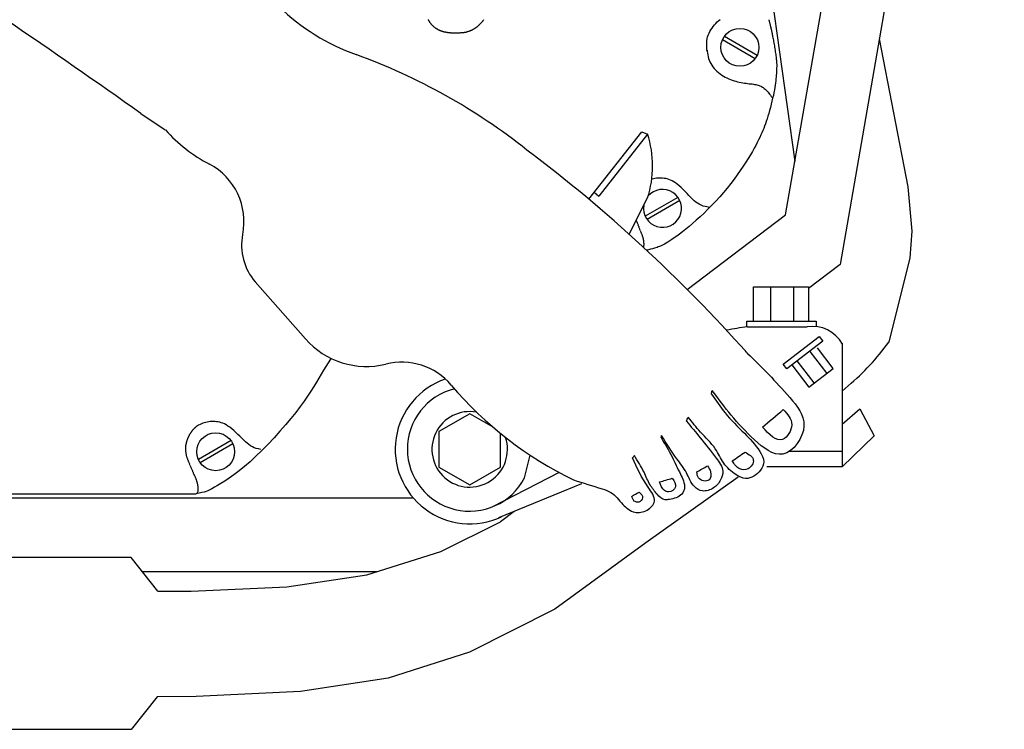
# Model space of a CAD drawing. Extents: x 0.9 to 11.8, y 2 to 8.4.
# Tile 11 of 15: x 6.3 to 7.9, y 2.3 to 3.4. Entities that reach past the tile are written whole.
import ezdxf

# ---------------------------------------------------------------- set-up
doc = ezdxf.new("R2010")
doc.units = 0
doc.header["$MEASUREMENT"] = 0
doc.linetypes.add('solid', pattern=[0])
doc.layers.add('10', color=1, linetype='solid')
doc.layers.add('lines & arcs', color=1, linetype='solid')

msp = doc.modelspace()

# ---------------------------------------------------------------- linework, layer by layer
at = {"layer": '10', "color": 7, "linetype": 'solid'}
for p, q in [((6.5341, 3.2869), (6.5736, 3.2606)), ((6.8005, 2.9215), (6.7194, 3.0139))]:
    msp.add_line(p, q, dxfattribs=at)
for centre, radius, start, end in [((-0.8511, -7.1064), 12.75, 54.6033, 56.97658), ((7.0023, 3.713), 0.3516, 225.9908, 250.1015), ((6.5491, 2.4608), 0.9801, 51.483, 70.1015), ((6.7678, 3.435), 0.261, 221.9335, 241.9491), ((5.6961, 1.284), 2.4329, 41.5804, 53.0254), ((6.5955, 3.1116), 0.1055, 348.6764, 421.9491), ((6.787, 3.0732), 0.0899, 168.6764, 221.2507), ((6.8992, 3.0081), 0.1313, 221.2507, 283.9552), ((6.9563, 2.7783), 0.1055, 40.3786, 103.9552), ((7.5042, 3.2443), 0.6138, 220.3786, 243.9794)]:
    msp.add_arc(centre, radius, start, end, dxfattribs=at)
at = {"layer": 'lines & arcs', "color": 5, "linetype": 'solid'}
for p, q in [((8.0636, 5.324), (7.6666, 3.042)), ((7.5784, 3.1225), (7.7977, 4.3833)), ((7.5359, 3.617), (7.5935, 3.2091)), ((7.4612, 3.4281), (7.4633, 3.4306)), ((7.4633, 3.4306), (7.4655, 3.4331)), ((7.4655, 3.4331), (7.4677, 3.4354)), ((7.4677, 3.4354), (7.4701, 3.4375)), ((7.4701, 3.4375), (7.4725, 3.4396)), ((7.5513, 3.439), (7.5513, 3.4389)), ((7.5513, 3.4389), (7.5513, 3.4387)), ((7.5513, 3.4387), (7.5514, 3.4386)), ((7.5514, 3.4386), (7.5514, 3.4383)), ((7.5514, 3.4383), (7.5515, 3.4381)), ((7.5515, 3.4381), (7.5516, 3.4378)), ((7.5516, 3.4378), (7.5517, 3.4374)), ((7.5517, 3.4374), (7.5518, 3.437)), ((7.5518, 3.437), (7.5519, 3.4365)), ((7.5519, 3.4365), (7.5521, 3.4359)), ((7.5521, 3.4359), (7.5522, 3.4353)), ((7.5522, 3.4353), (7.5524, 3.4347)), ((7.5524, 3.4347), (7.5526, 3.4339)), ((7.5526, 3.4339), (7.5528, 3.4331)), ((7.5528, 3.4331), (7.553, 3.4323)), ((7.553, 3.4323), (7.5532, 3.4314)), ((7.5532, 3.4314), (7.5535, 3.4304)), ((7.5535, 3.4304), (7.5537, 3.4295)), ((7.5537, 3.4295), (7.5539, 3.4286)), ((7.4522, 3.4111), (7.4532, 3.414)), ((7.4532, 3.414), (7.4544, 3.417)), ((7.4544, 3.417), (7.4559, 3.4198)), ((7.4559, 3.4198), (7.4575, 3.4227)), ((7.4575, 3.4227), (7.4593, 3.4254)), ((7.4593, 3.4254), (7.4612, 3.4281)), ((7.5539, 3.4286), (7.5541, 3.4277)), ((7.5541, 3.4277), (7.5543, 3.4269)), ((7.5543, 3.4269), (7.5545, 3.4262)), ((7.5545, 3.4262), (7.5546, 3.4256)), ((7.5546, 3.4256), (7.5548, 3.425)), ((7.5548, 3.425), (7.5549, 3.4245)), ((7.5549, 3.4245), (7.555, 3.424)), ((7.555, 3.424), (7.5551, 3.4235)), ((7.5551, 3.4235), (7.5552, 3.4229)), ((7.5552, 3.4229), (7.5554, 3.4223)), ((7.5554, 3.4223), (7.5556, 3.4215)), ((7.5556, 3.4215), (7.5558, 3.4205)), ((7.5558, 3.4205), (7.556, 3.4194)), ((7.556, 3.4194), (7.5562, 3.4182)), ((7.5562, 3.4182), (7.5565, 3.4168)), ((7.5565, 3.4168), (7.5568, 3.4153)), ((7.5568, 3.4153), (7.5572, 3.4136)), ((7.5572, 3.4136), (7.5575, 3.4118)), ((7.4506, 3.3991), (7.4507, 3.4021)), ((7.4506, 3.3961), (7.4506, 3.3991)), ((7.4507, 3.4021), (7.451, 3.4051)), ((7.451, 3.4051), (7.4515, 3.4081)), ((7.4515, 3.4081), (7.4522, 3.4111)), ((7.4764, 3.4069), (7.5293, 3.3763)), ((7.4794, 3.4122), (7.5324, 3.3816)), ((7.5575, 3.4118), (7.5579, 3.4099)), ((7.5579, 3.4099), (7.5583, 3.4079)), ((7.5583, 3.4079), (7.5587, 3.4058)), ((7.5587, 3.4058), (7.5591, 3.4036)), ((7.5591, 3.4036), (7.5595, 3.4013)), ((7.5595, 3.4013), (7.5599, 3.399)), ((7.5599, 3.399), (7.5603, 3.3967)), ((7.7303, 3.408), (7.7767, 3.1681)), ((7.4508, 3.3931), (7.4506, 3.3961)), ((7.4511, 3.3901), (7.4508, 3.3931)), ((7.4514, 3.3882), (7.4511, 3.3901)), ((7.4512, 3.3899), (7.4514, 3.3879)), ((7.4514, 3.3879), (7.4518, 3.385)), ((7.4518, 3.385), (7.4523, 3.382)), ((7.4523, 3.382), (7.4529, 3.3791)), ((7.5603, 3.3967), (7.5607, 3.3943)), ((7.5607, 3.3943), (7.5611, 3.3919)), ((7.5611, 3.3919), (7.5614, 3.3895)), ((7.5614, 3.3895), (7.5618, 3.3871)), ((7.5618, 3.3871), (7.5621, 3.3848)), ((7.5621, 3.3848), (7.5625, 3.3826)), ((7.5625, 3.3826), (7.5627, 3.3804)), ((7.4529, 3.3791), (7.4537, 3.3762)), ((7.4537, 3.3762), (7.4546, 3.3733)), ((7.4546, 3.3733), (7.4558, 3.3705)), ((7.4558, 3.3705), (7.4572, 3.3678)), ((7.4572, 3.3678), (7.4588, 3.3651)), ((7.5627, 3.3804), (7.563, 3.3784)), ((7.563, 3.3784), (7.5632, 3.3766)), ((7.5632, 3.3766), (7.5634, 3.3749)), ((7.5634, 3.3749), (7.5636, 3.3735)), ((7.5636, 3.3735), (7.5637, 3.3722)), ((7.5637, 3.3722), (7.5638, 3.3709)), ((7.5638, 3.3709), (7.5639, 3.3698)), ((7.5639, 3.3698), (7.5639, 3.3686)), ((7.5639, 3.3686), (7.564, 3.3674)), ((7.564, 3.3674), (7.564, 3.3662)), ((7.564, 3.3662), (7.564, 3.3647)), ((7.4588, 3.3651), (7.4607, 3.3625)), ((7.4607, 3.3625), (7.4627, 3.36)), ((7.4627, 3.36), (7.4649, 3.3577)), ((7.4649, 3.3577), (7.4673, 3.3554)), ((7.4673, 3.3554), (7.4698, 3.3532)), ((7.4698, 3.3532), (7.4724, 3.3512)), ((7.4724, 3.3512), (7.4751, 3.3493)), ((7.5635, 3.352), (7.5633, 3.3493)), ((7.5637, 3.3546), (7.5635, 3.352)), ((7.5638, 3.357), (7.5637, 3.3546)), ((7.5639, 3.3592), (7.5638, 3.357)), ((7.564, 3.3631), (7.5639, 3.3612)), ((7.5639, 3.3612), (7.5639, 3.3592)), ((7.564, 3.3647), (7.564, 3.3631)), ((7.4751, 3.3493), (7.4778, 3.3476)), ((7.4778, 3.3476), (7.4806, 3.346)), ((7.4806, 3.346), (7.4834, 3.3446)), ((7.4834, 3.3446), (7.4863, 3.3433)), ((7.4863, 3.3433), (7.4891, 3.3421)), ((7.4891, 3.3421), (7.492, 3.341)), ((7.492, 3.341), (7.4949, 3.3401)), ((7.4949, 3.3401), (7.4978, 3.3392)), ((7.4978, 3.3392), (7.5007, 3.3385)), ((7.5007, 3.3385), (7.5035, 3.3379)), ((7.5035, 3.3379), (7.5063, 3.3373)), ((7.5063, 3.3373), (7.5091, 3.3368)), ((7.5091, 3.3368), (7.5118, 3.3364)), ((7.5118, 3.3364), (7.5144, 3.336)), ((7.5144, 3.336), (7.517, 3.3357)), ((7.517, 3.3357), (7.5194, 3.3353)), ((7.5194, 3.3353), (7.5218, 3.335)), ((7.5218, 3.335), (7.5241, 3.3348)), ((7.5241, 3.3348), (7.5262, 3.3345)), ((7.5262, 3.3345), (7.5283, 3.3341)), ((7.5283, 3.3341), (7.5302, 3.3338)), ((7.5302, 3.3338), (7.5321, 3.3334)), ((7.562, 3.3366), (7.5615, 3.333)), ((7.5624, 3.3401), (7.562, 3.3366)), ((7.5628, 3.3433), (7.5624, 3.3401)), ((7.5631, 3.3464), (7.5628, 3.3433)), ((7.5633, 3.3493), (7.5631, 3.3464)), ((7.5321, 3.3334), (7.5338, 3.333)), ((7.5338, 3.333), (7.5354, 3.3325)), ((7.5354, 3.3325), (7.5369, 3.3319)), ((7.5369, 3.3319), (7.5383, 3.3313)), ((7.5383, 3.3313), (7.5396, 3.3306)), ((7.5396, 3.3306), (7.5408, 3.3299)), ((7.5408, 3.3299), (7.5419, 3.3291)), ((7.5419, 3.3291), (7.543, 3.3283)), ((7.543, 3.3283), (7.544, 3.3274)), ((7.544, 3.3274), (7.5451, 3.3265)), ((7.5451, 3.3265), (7.5461, 3.3257)), ((7.5461, 3.3257), (7.5471, 3.3247)), ((7.5471, 3.3247), (7.5481, 3.3237)), ((7.5481, 3.3237), (7.5491, 3.3226)), ((7.5491, 3.3226), (7.5502, 3.3214)), ((7.5502, 3.3214), (7.5513, 3.3201)), ((7.5513, 3.3201), (7.5526, 3.3185)), ((7.5526, 3.3185), (7.5539, 3.3167)), ((7.5595, 3.3209), (7.5586, 3.3164)), ((7.5603, 3.3252), (7.5595, 3.3209)), ((7.5609, 3.3292), (7.5603, 3.3252)), ((7.5615, 3.333), (7.5609, 3.3292)), ((7.5539, 3.3167), (7.5553, 3.3147)), ((7.5552, 3.3019), (7.5539, 3.2969)), ((7.5564, 3.3069), (7.5552, 3.3019)), ((7.5553, 3.3147), (7.557, 3.3122)), ((7.5575, 3.3117), (7.5564, 3.3069)), ((7.557, 3.3122), (7.5574, 3.3116)), ((7.5586, 3.3164), (7.5575, 3.3117)), ((7.5512, 3.2871), (7.5498, 3.2825)), ((7.5525, 3.2919), (7.5512, 3.2871)), ((7.5539, 3.2969), (7.5525, 3.2919)), ((7.5458, 3.2701), (7.5445, 3.2664)), ((7.5471, 3.274), (7.5458, 3.2701)), ((7.5485, 3.2781), (7.5471, 3.274)), ((7.5498, 3.2825), (7.5485, 3.2781)), ((7.2596, 3.1481), (7.3458, 3.257)), ((7.3458, 3.257), (7.3549, 3.2537)), ((7.5402, 3.2558), (7.5385, 3.2522)), ((7.5417, 3.2594), (7.5402, 3.2558)), ((7.5432, 3.2629), (7.5417, 3.2594)), ((7.5445, 3.2664), (7.5432, 3.2629)), ((7.3549, 3.2537), (7.2757, 3.153)), ((7.5326, 3.2399), (7.5302, 3.2353)), ((7.5348, 3.2443), (7.5326, 3.2399)), ((7.5367, 3.2483), (7.5348, 3.2443)), ((7.5385, 3.2522), (7.5367, 3.2483)), ((7.5246, 3.2253), (7.5214, 3.2198)), ((7.5275, 3.2305), (7.5246, 3.2253)), ((7.5302, 3.2353), (7.5275, 3.2305)), ((7.5139, 3.2078), (7.5097, 3.2014)), ((7.5178, 3.214), (7.5139, 3.2078)), ((7.5214, 3.2198), (7.5178, 3.214)), ((7.5051, 3.1946), (7.5002, 3.1876)), ((7.5097, 3.2014), (7.5051, 3.1946)), ((7.3617, 3.1806), (7.3616, 3.1806)), ((7.3642, 3.1812), (7.3617, 3.1806)), ((7.3666, 3.1817), (7.3642, 3.1812)), ((7.3691, 3.182), (7.3666, 3.1817)), ((7.3716, 3.1822), (7.3691, 3.182)), ((7.3741, 3.1823), (7.3716, 3.1822)), ((7.3766, 3.1822), (7.3741, 3.1823)), ((7.3792, 3.1821), (7.3766, 3.1822)), ((7.3817, 3.1818), (7.3792, 3.1821)), ((7.3842, 3.1814), (7.3817, 3.1818)), ((7.3867, 3.1808), (7.3842, 3.1814)), ((7.3893, 3.18), (7.3867, 3.1808)), ((7.3919, 3.1791), (7.3893, 3.18)), ((7.3945, 3.1778), (7.3919, 3.1791)), ((7.3972, 3.1763), (7.3945, 3.1778)), ((7.4, 3.1744), (7.3972, 3.1763)), ((7.403, 3.1722), (7.4, 3.1744)), ((7.495, 3.1805), (7.4895, 3.1733)), ((7.5002, 3.1876), (7.495, 3.1805)), ((7.2685, 3.1593), (7.2757, 3.153)), ((7.406, 3.1697), (7.403, 3.1722)), ((7.4092, 3.1668), (7.406, 3.1697)), ((7.4124, 3.1637), (7.4092, 3.1668)), ((7.4156, 3.1605), (7.4124, 3.1637)), ((7.4188, 3.1573), (7.4156, 3.1605)), ((7.4779, 3.1588), (7.4718, 3.1517)), ((7.4838, 3.166), (7.4779, 3.1588)), ((7.4895, 3.1733), (7.4838, 3.166)), ((7.7767, 3.1681), (7.7827, 3.0961)), ((7.325, 3.0911), (7.3549, 3.1501)), ((7.404, 3.151), (7.351, 3.1204)), ((7.4071, 3.1457), (7.3541, 3.1151)), ((7.4219, 3.1541), (7.4188, 3.1573)), ((7.4249, 3.151), (7.4219, 3.1541)), ((7.4278, 3.1482), (7.4249, 3.151)), ((7.4306, 3.1456), (7.4278, 3.1482)), ((7.4333, 3.1433), (7.4306, 3.1456)), ((7.4359, 3.1414), (7.4333, 3.1433)), ((7.4655, 3.1448), (7.4591, 3.1381)), ((7.4718, 3.1517), (7.4655, 3.1448)), ((7.4387, 3.1397), (7.4359, 3.1414)), ((7.4416, 3.1382), (7.4387, 3.1397)), ((7.4448, 3.1369), (7.4416, 3.1382)), ((7.4483, 3.1359), (7.4448, 3.1369)), ((7.4527, 3.1316), (7.4463, 3.1253)), ((7.4556, 3.1345), (7.4483, 3.1359)), ((7.4591, 3.1381), (7.4527, 3.1316)), ((7.4191, 3.0017), (7.5784, 3.1225)), ((7.4338, 3.1138), (7.4278, 3.1085)), ((7.44, 3.1194), (7.4338, 3.1138)), ((7.4463, 3.1253), (7.44, 3.1194)), ((7.4115, 3.0952), (7.4067, 3.0915)), ((7.4166, 3.0992), (7.4115, 3.0952)), ((7.422, 3.1037), (7.4166, 3.0992)), ((7.4278, 3.1085), (7.422, 3.1037)), ((7.7827, 3.0961), (7.7797, 3.0529)), ((7.3908, 3.0805), (7.3877, 3.0785)), ((7.3943, 3.0827), (7.3908, 3.0805)), ((7.3981, 3.0853), (7.3943, 3.0827)), ((7.4022, 3.0883), (7.3981, 3.0853)), ((7.4067, 3.0915), (7.4022, 3.0883)), ((7.3545, 3.0656), (7.3533, 3.0653)), ((7.3594, 3.0668), (7.3545, 3.0656)), ((7.3631, 3.0677), (7.3594, 3.0668)), ((7.366, 3.0685), (7.3631, 3.0677)), ((7.3684, 3.0692), (7.366, 3.0685)), ((7.3703, 3.0699), (7.3684, 3.0692)), ((7.3722, 3.0705), (7.3703, 3.0699)), ((7.3741, 3.0713), (7.3722, 3.0705)), ((7.376, 3.0721), (7.3741, 3.0713)), ((7.3779, 3.073), (7.376, 3.0721)), ((7.38, 3.0741), (7.3779, 3.073)), ((7.3823, 3.0753), (7.38, 3.0741)), ((7.3849, 3.0768), (7.3823, 3.0753)), ((7.3877, 3.0785), (7.3849, 3.0768)), ((7.7797, 3.0529), (7.7455, 2.9161)), ((7.6666, 3.042), (7.6154, 3.0032)), ((7.5265, 2.9503), (7.5265, 3.0059)), ((7.5265, 3.0059), (7.6154, 3.0059)), ((7.5546, 2.9503), (7.5546, 3.0059)), ((7.5913, 3.0059), (7.5913, 2.9503)), ((7.6154, 3.0059), (7.6154, 2.9503)), ((7.5159, 2.941), (7.5159, 2.9503)), ((7.5159, 2.9503), (7.628, 2.9503)), ((7.5169, 2.941), (7.6135, 2.941)), ((7.628, 2.9503), (7.628, 2.941)), ((7.5744, 2.8804), (7.633, 2.9253)), ((7.633, 2.9253), (7.6389, 2.9177)), ((7.6389, 2.9177), (7.5802, 2.8727)), ((7.6557, 2.8737), (7.6302, 2.9069)), ((7.6699, 2.9147), (7.6699, 2.714)), ((6.8414, 2.8888), (6.8376, 2.8829)), ((6.8421, 2.8899), (6.8414, 2.8888)), ((7.6176, 2.9013), (7.645, 2.8655)), ((6.8338, 2.8769), (6.8301, 2.8708)), ((6.8376, 2.8829), (6.8338, 2.8769)), ((7.5802, 2.8727), (7.5744, 2.8804)), ((7.5888, 2.8792), (7.6162, 2.8434)), ((7.6248, 2.85), (7.5973, 2.8858)), ((7.6162, 2.8434), (7.6557, 2.8737)), ((6.8224, 2.858), (6.8184, 2.8512)), ((6.8263, 2.8645), (6.8224, 2.858)), ((6.8301, 2.8708), (6.8263, 2.8645)), ((6.814, 2.8441), (6.8093, 2.8367)), ((6.8184, 2.8512), (6.814, 2.8441)), ((7.68, 2.8456), (7.6699, 2.8367)), ((6.8041, 2.8288), (6.7984, 2.8205)), ((6.8093, 2.8367), (6.8041, 2.8288)), ((6.792, 2.8117), (6.7849, 2.8023)), ((6.7984, 2.8205), (6.792, 2.8117)), ((7.6699, 2.783), (7.6986, 2.8081)), ((7.6986, 2.8081), (7.7222, 2.7642)), ((6.7769, 2.7924), (6.7683, 2.7821)), ((6.7849, 2.8023), (6.7769, 2.7924)), ((7.0667, 2.8002), (7.0167, 2.7713)), ((7.1048, 2.7782), (7.0667, 2.8002)), ((6.6255, 2.7805), (6.6243, 2.7797)), ((6.6276, 2.7817), (6.6255, 2.7805)), ((6.6298, 2.7828), (6.6276, 2.7817)), ((6.632, 2.7838), (6.6298, 2.7828)), ((6.6343, 2.7847), (6.632, 2.7838)), ((6.6367, 2.7854), (6.6343, 2.7847)), ((6.6391, 2.7861), (6.6367, 2.7854)), ((6.6415, 2.7866), (6.6391, 2.7861)), ((6.644, 2.787), (6.6415, 2.7866)), ((6.6465, 2.7873), (6.644, 2.787)), ((6.649, 2.7874), (6.6465, 2.7873)), ((6.6515, 2.7874), (6.649, 2.7874)), ((6.6541, 2.7873), (6.6515, 2.7874)), ((6.6566, 2.7871), (6.6541, 2.7873)), ((6.6591, 2.7868), (6.6566, 2.7871)), ((6.6617, 2.7863), (6.6591, 2.7868)), ((6.6642, 2.7856), (6.6617, 2.7863)), ((6.6668, 2.7846), (6.6642, 2.7856)), ((6.6695, 2.7835), (6.6668, 2.7846)), ((6.6723, 2.782), (6.6695, 2.7835)), ((6.6751, 2.7802), (6.6723, 2.782)), ((6.6781, 2.7781), (6.6751, 2.7802)), ((6.6812, 2.7756), (6.6781, 2.7781)), ((6.6844, 2.7728), (6.6812, 2.7756)), ((6.7683, 2.7821), (6.7592, 2.7716)), ((6.6877, 2.7698), (6.6844, 2.7728)), ((6.691, 2.7667), (6.6877, 2.7698)), ((6.6943, 2.7636), (6.691, 2.7667)), ((6.6975, 2.7604), (6.6943, 2.7636)), ((6.7006, 2.7575), (6.6975, 2.7604)), ((6.7497, 2.7611), (6.74, 2.7507)), ((6.7592, 2.7716), (6.7497, 2.7611)), ((7.0167, 2.7713), (7.0167, 2.7136)), ((7.1167, 2.7136), (7.1167, 2.7682)), ((7.7222, 2.7642), (7.6699, 2.714)), ((6.6801, 2.7565), (6.6271, 2.7259)), ((6.6832, 2.7512), (6.6302, 2.7206)), ((6.7036, 2.7547), (6.7006, 2.7575)), ((6.7064, 2.7522), (6.7036, 2.7547)), ((6.7091, 2.75), (6.7064, 2.7522)), ((6.7118, 2.7481), (6.7091, 2.75)), ((6.7146, 2.7465), (6.7118, 2.7481)), ((6.7176, 2.7451), (6.7146, 2.7465)), ((6.7208, 2.7439), (6.7176, 2.7451)), ((6.7244, 2.743), (6.7208, 2.7439)), ((6.74, 2.7507), (6.7301, 2.7407)), ((6.7204, 2.7312), (6.7109, 2.7224)), ((6.7301, 2.7407), (6.7204, 2.7312)), ((6.7284, 2.7423), (6.7244, 2.743)), ((7.1557, 2.6962), (7.1646, 2.733)), ((7.5847, 2.7393), (7.6695, 2.7393)), ((6.7017, 2.7145), (6.693, 2.7074)), ((6.7109, 2.7224), (6.7017, 2.7145)), ((7.0167, 2.7136), (7.0667, 2.6847)), ((7.0667, 2.6847), (7.1167, 2.7136)), ((7.6699, 2.714), (7.5478, 2.714)), ((6.6771, 2.6957), (6.67, 2.691)), ((6.6848, 2.7012), (6.6771, 2.6957)), ((6.693, 2.7074), (6.6848, 2.7012)), ((7.2118, 2.7046), (7.1038, 2.6493)), ((7.5017, 2.6974), (7.3522, 2.5909)), ((6.6532, 2.6808), (6.6491, 2.6785)), ((6.658, 2.6836), (6.6532, 2.6808)), ((6.6637, 2.687), (6.658, 2.6836)), ((6.67, 2.691), (6.6637, 2.687)), ((7.248, 2.6865), (7.1134, 2.6313)), ((5.2038, 2.664), (6.9739, 2.664)), ((6.2943, 2.6701), (6.6236, 2.6701)), ((6.6287, 2.6712), (6.6236, 2.6701)), ((6.6329, 2.6722), (6.6287, 2.6712)), ((6.6365, 2.6731), (6.6329, 2.6722)), ((6.6396, 2.6741), (6.6365, 2.6731)), ((6.6426, 2.6753), (6.6396, 2.6741)), ((6.6457, 2.6767), (6.6426, 2.6753)), ((6.6491, 2.6785), (6.6457, 2.6767)), ((6.9739, 2.664), (6.9745, 2.6645)), ((7.1387, 2.6416), (7.1166, 2.6249)), ((7.0197, 2.5765), (7.1166, 2.6249)), ((7.3522, 2.5909), (7.2046, 2.4835)), ((6.9002, 2.5389), (7.0197, 2.5765)), ((6.5181, 2.5669), (5.9617, 2.5669)), ((6.5616, 2.5122), (6.5181, 2.5669)), ((6.9163, 2.544), (6.5363, 2.544)), ((6.7703, 2.5196), (6.9002, 2.5389)), ((6.5616, 2.5122), (6.6153, 2.5125)), ((6.6153, 2.5125), (6.7703, 2.5196)), ((7.2046, 2.4835), (7.0665, 2.4137)), ((7.0665, 2.4137), (6.9346, 2.3714)), ((6.9346, 2.3714), (6.7925, 2.3496)), ((6.7925, 2.3496), (6.6237, 2.3416)), ((6.5602, 2.3413), (6.5181, 2.2884)), ((6.6237, 2.3416), (6.5602, 2.3413)), ((6.5181, 2.2884), (5.8885, 2.2884))]:
    msp.add_line(p, q, dxfattribs=at)
at = {"layer": 'lines & arcs', "color": 7, "linetype": 'solid'}
msp.add_line((7.3289, 2.6661), (7.3328, 2.6584), dxfattribs=at)
at = {"layer": 'lines & arcs', "color": 5, "linetype": 'solid'}
for centre in [(7.5044, 3.3942), (6.6552, 2.7385)]:
    msp.add_circle(centre, 0.0307, dxfattribs=at)
for centre, radius, start, end in [((7.0409, 3.4636), 0.0484, 210.4041, 211.6389), ((7.0405, 3.4633), 0.0479, 211.6389, 212.871), ((7.0424, 3.4646), 0.0502, 212.871, 214.0739), ((7.0398, 3.4629), 0.0471, 214.0739, 215.3297), ((7.0424, 3.4647), 0.0503, 215.3297, 216.5454), ((7.0373, 3.4609), 0.0439, 216.5454, 217.8877), ((7.0412, 3.4639), 0.0488, 217.8877, 219.1607), ((7.0355, 3.4593), 0.0415, 219.1607, 220.5849), ((7.0394, 3.4626), 0.0466, 220.5849, 221.9283), ((7.0341, 3.4579), 0.0395, 221.9283, 223.4314), ((7.0376, 3.4612), 0.0444, 223.4314, 224.85), ((7.0329, 3.4565), 0.0377, 224.85, 226.4351), ((7.0476, 3.4678), 0.0507, 310.1895, 311.7003), ((7.0479, 3.4674), 0.0502, 311.7003, 313.2285), ((7.0471, 3.4683), 0.0514, 313.2285, 314.7382), ((7.0482, 3.4672), 0.0498, 314.7382, 316.284), ((7.0469, 3.4684), 0.0516, 316.284, 317.8028), ((7.0485, 3.4669), 0.0494, 317.8028, 319.3712), ((7.0469, 3.4683), 0.0515, 319.3712, 320.9067), ((7.0491, 3.4665), 0.0487, 320.9067, 322.5044), ((7.0472, 3.468), 0.0512, 322.5044, 324.0635), ((7.0498, 3.4661), 0.0479, 324.0635, 325.6959), ((7.036, 3.4598), 0.0422, 226.4351, 227.9328), ((7.0318, 3.4552), 0.036, 227.9328, 229.6014), ((7.0346, 3.4583), 0.0402, 229.6014, 231.1805), ((7.0311, 3.454), 0.0346, 231.1805, 232.932), ((7.0331, 3.4567), 0.0379, 232.932, 234.6057), ((7.0309, 3.4536), 0.0342, 234.6057, 236.4241), ((7.0314, 3.4544), 0.0351, 236.4241, 238.2175), ((7.0314, 3.4544), 0.0351, 238.2175, 240.0172), ((7.0314, 3.4543), 0.035, 240.0172, 241.8195), ((7.0332, 3.4577), 0.0389, 241.8195, 243.4895), ((7.0321, 3.4555), 0.0364, 243.4895, 245.2149), ((7.0345, 3.4608), 0.0423, 245.2149, 246.7797), ((7.0332, 3.4576), 0.0388, 246.7797, 248.4122), ((7.0357, 3.464), 0.0457, 248.4122, 249.8846), ((7.0344, 3.4604), 0.0418, 249.8846, 251.4234), ((7.0368, 3.4677), 0.0495, 251.4234, 252.8055), ((7.0356, 3.4636), 0.0452, 252.8055, 254.2517), ((7.0379, 3.4718), 0.0538, 254.2517, 255.5472), ((7.0367, 3.4673), 0.0491, 255.5472, 256.9038), ((7.0388, 3.4763), 0.0584, 256.9038, 258.1169), ((7.0379, 3.4719), 0.0538, 258.1169, 259.3801), ((7.0394, 3.4801), 0.0622, 259.3801, 260.5237), ((7.0392, 3.4786), 0.0606, 260.5237, 261.6821), ((7.0396, 3.4817), 0.0638, 261.6821, 262.807), ((7.0397, 3.4823), 0.0644, 262.807, 263.9265), ((7.0393, 3.4785), 0.0606, 263.9265, 265.1023), ((7.0398, 3.4846), 0.0667, 265.1023, 266.2233), ((7.0374, 3.4474), 0.0295, 266.2233, 267.4661), ((7.048, 3.6884), 0.2707, 267.4661, 267.8761), ((7.0442, 3.5843), 0.1665, 267.8761, 269.9844), ((7.0442, 3.5931), 0.1753, 269.9844, 272.0392), ((7.0421, 3.6511), 0.2333, 272.0392, 272.5065), ((7.0509, 3.4497), 0.0317, 272.5065, 273.7743), ((7.0498, 3.4672), 0.0492, 273.7743, 275.2364), ((7.0491, 3.4748), 0.0569, 275.2364, 276.5961), ((7.0502, 3.4648), 0.0469, 276.5961, 278.1419), ((7.0494, 3.4705), 0.0526, 278.1419, 279.6009), ((7.0508, 3.4624), 0.0443, 279.6009, 281.2498), ((7.0502, 3.4653), 0.0474, 281.2498, 282.8447), ((7.0512, 3.4611), 0.0431, 282.8447, 284.5442), ((7.0507, 3.4631), 0.0451, 284.5442, 286.2059), ((7.0508, 3.4625), 0.0444, 286.2059, 287.8694), ((7.0509, 3.4624), 0.0443, 287.8694, 289.5345), ((7.0506, 3.4632), 0.0452, 289.5345, 291.1755), ((7.0508, 3.4625), 0.0445, 291.1755, 292.8294), ((7.0504, 3.4636), 0.0457, 292.8294, 294.4539), ((7.0507, 3.463), 0.045, 294.4539, 296.092), ((7.05, 3.4643), 0.0465, 296.092, 297.6963), ((7.0504, 3.4636), 0.0456, 297.6963, 299.3148), ((7.0495, 3.4651), 0.0474, 299.3148, 300.8957), ((7.05, 3.4644), 0.0465, 300.8957, 302.4912), ((7.0489, 3.466), 0.0485, 302.4912, 304.046), ((7.0494, 3.4654), 0.0477, 304.046, 305.6134), ((7.0483, 3.4669), 0.0496, 305.6134, 307.1423), ((7.0483, 3.4668), 0.0495, 307.1423, 308.6729), ((7.0478, 3.4675), 0.0503, 308.6729, 310.1895), ((7.1928, 3.2019), 0.1702, 342.2668, 377.7345), ((7.3791, 3.1331), 0.0307, 170.9429, 499.1062), ((7.514, 3.1835), 0.191, 201.5164, 203.0706), ((9.6662, 4.1002), 2.5302, 203.0706, 203.1291), ((8.69, 3.6832), 1.4687, 203.1291, 203.2059), ((8.6861, 3.6816), 1.4645, 203.2059, 203.2935), ((5.92, 2.4907), 1.5471, 23.2083, 23.2912), ((7.0472, 2.974), 0.3206, 22.9372, 23.2083), ((6.3388, 2.6743), 1.0898, 22.7902, 22.9372), ((7.2258, 3.0469), 0.1277, 22.1186, 22.7902), ((6.9973, 2.954), 0.3744, 21.7264, 22.1186), ((7.2723, 3.0636), 0.0784, 20.602, 21.7264), ((7.194, 3.0342), 0.162, 19.82, 20.602), ((7.3003, 3.0725), 0.049, 18.0597, 19.82), ((7.266, 3.0613), 0.0851, 16.7241, 18.0597), ((7.3122, 3.0752), 0.0369, 14.3902, 16.7241), ((7.2957, 3.071), 0.0539, 12.4592, 14.3902), ((7.3172, 3.0757), 0.0318, 9.7134, 12.4592), ((7.3089, 3.0743), 0.0403, 7.2728, 9.7134), ((7.3177, 3.0754), 0.0314, 4.3712, 7.2728), ((7.332, 3.0726), 0.017, 349.6722, 353.6909), ((7.3241, 3.0734), 0.0249, 353.6909, 358.3369), ((7.3138, 3.0751), 0.0353, 1.6344, 4.3712), ((7.037, 3.0818), 0.3122, 358.3369, 358.8644), ((7.3378, 3.0758), 0.0113, 358.8644, 361.6344), ((7.5663, 2.5264), 0.4175, 96.8003, 101.5565), ((7.6222, 2.8865), 0.0552, 28.9031, 99.0594), ((7.4188, 3.1538), 0.4041, 310.2865, 323.9609), ((7.0667, 2.7424), 0.1207, 109.1685, 295.2091), ((7.0664, 2.7428), 0.1007, 104.0854, 332.4643), ((7.0667, 2.7424), 0.0612, 79.3464, 378.4972), ((6.6535, 2.743), 0.0469, 135.3109, 136.8051), ((6.6535, 2.7431), 0.0468, 133.8163, 135.3109), ((6.6534, 2.7431), 0.0468, 132.3206, 133.8163), ((6.6308, 2.768), 0.0131, 130.821, 132.3206), ((6.9404, 2.4096), 0.4867, 130.5748, 130.821), ((6.6293, 2.7728), 0.00849, 127.8167, 130.5748), ((6.6563, 2.7381), 0.0525, 126.7078, 127.8167), ((6.6573, 2.7407), 0.0514, 157.2235, 158.6302), ((6.6574, 2.7406), 0.0515, 155.8181, 157.2235), ((6.6567, 2.7409), 0.0507, 154.4004, 155.8181), ((6.6571, 2.7407), 0.0512, 152.989, 154.4004), ((6.6559, 2.7413), 0.0498, 151.5545, 152.989), ((6.6566, 2.741), 0.0506, 150.1312, 151.5545), ((6.6551, 2.7419), 0.0488, 148.6739, 150.1312), ((6.6558, 2.7414), 0.0497, 147.2302, 148.6739), ((6.6543, 2.7424), 0.0478, 145.7471, 147.2302), ((6.6546, 2.7422), 0.0483, 144.2709, 145.7471), ((6.6537, 2.7428), 0.0472, 142.7736, 144.2709), ((6.654, 2.7426), 0.0475, 141.2814, 142.7736), ((6.6538, 2.7428), 0.0473, 139.7901, 141.2814), ((6.6537, 2.7429), 0.0471, 138.2961, 139.7901), ((6.6537, 2.7429), 0.0471, 136.8051, 138.2961), ((6.6471, 2.7429), 0.0409, 175.9583, 177.9119), ((6.6405, 2.7432), 0.0344, 177.9119, 180.1377), ((6.6395, 2.7435), 0.0333, 173.7936, 175.9583), ((6.6515, 2.7422), 0.0454, 172.0582, 173.7936), ((6.6414, 2.7436), 0.0352, 170.0871, 172.0582), ((6.6581, 2.7407), 0.0521, 168.6172, 170.0871), ((6.649, 2.7425), 0.0428, 166.9958, 168.6172), ((6.663, 2.7392), 0.0573, 165.6699, 166.9958), ((6.6542, 2.7415), 0.0482, 164.224, 165.6699), ((6.6592, 2.7401), 0.0534, 162.8469, 164.224), ((6.6569, 2.7408), 0.0509, 161.4367, 162.8469), ((6.6577, 2.7405), 0.0518, 160.0352, 161.4367), ((6.6575, 2.7406), 0.0515, 158.6302, 160.0352), ((6.6457, 2.7432), 0.0395, 180.1377, 182.2136), ((6.6435, 2.7431), 0.0374, 182.2136, 184.4039), ((6.6468, 2.7433), 0.0407, 184.4039, 186.5036), ((6.6488, 2.7436), 0.0426, 186.5036, 188.58), ((6.6504, 2.7438), 0.0443, 188.58, 190.617), ((6.657, 2.7451), 0.051, 190.617, 192.5269), ((6.6552, 2.7446), 0.0491, 192.5269, 194.4733), ((6.6713, 2.7488), 0.0658, 194.4733, 196.1533), ((6.6594, 2.7454), 0.0534, 196.1533, 198.0184), ((6.7013, 2.759), 0.0974, 198.0184, 199.2839), ((6.6763, 2.7503), 0.071, 199.2839, 200.7662), ((6.7787, 2.7891), 0.1804, 200.7662, 201.5442), ((6.702, 2.7588), 0.098, 201.5442, 202.5997), ((6.9036, 2.8427), 0.3164, 202.5997, 203.0836), ((6.7401, 2.773), 0.1386, 203.0836, 203.8148), ((7.2019, 2.9768), 0.6434, 203.8148, 204.0765), ((6.7888, 2.7923), 0.191, 204.0765, 204.557), ((8.9165, 3.7645), 2.5302, 204.557, 204.6155), ((7.9514, 3.3223), 1.4687, 204.6155, 204.6923), ((7.9476, 3.3206), 1.4645, 204.6923, 204.7799), ((5.2133, 2.0584), 1.5471, 24.6946, 24.7775), ((6.3276, 2.5708), 0.3206, 24.4236, 24.6946), ((5.6272, 2.2527), 1.0898, 24.2766, 24.4236), ((6.5042, 2.6483), 0.1277, 23.605, 24.2766), ((6.2782, 2.5495), 0.3744, 23.2127, 23.605), ((6.5503, 2.6662), 0.0784, 22.0884, 23.2127), ((6.4728, 2.6347), 0.162, 21.3063, 22.0884), ((6.5781, 2.6758), 0.049, 19.546, 21.3063), ((6.544, 2.6637), 0.0851, 18.2105, 19.546), ((6.5898, 2.6788), 0.0369, 15.8766, 18.2105), ((6.5735, 2.6741), 0.0539, 13.9456, 15.8766), ((6.5949, 2.6794), 0.0318, 11.1997, 13.9456), ((6.5866, 2.6778), 0.0403, 8.7591, 11.1997), ((6.5954, 2.6791), 0.0314, 5.8576, 8.7591), ((6.5915, 2.6787), 0.0353, 3.1208, 5.8576), ((6.6154, 2.68), 0.0113, 0.3507, 3.1208), ((6.3146, 2.6782), 0.3122, 359.8233, 360.3507), ((6.6233, 2.6771), 0.00498, 283.4119, 303.5753), ((6.6255, 2.6737), 0.001, 303.5753, 349.5473), ((6.6097, 2.6766), 0.017, 349.5473, 355.1773), ((6.6018, 2.6773), 0.0249, 355.1773, 359.8233)]:
    msp.add_arc(centre, radius, start, end, dxfattribs=at)
at = {"layer": 'lines & arcs', "color": 7, "linetype": 'solid'}
for points, knots in [([(7.5131, 2.9015), (7.5143, 2.9003), (7.5155, 2.8991), (7.5167, 2.898), (7.5396, 2.8754), (7.5744, 2.8412), (7.6221, 2.7817), (7.5766, 2.7175), (7.5087, 2.7714), (7.4793, 2.8111), (7.4595, 2.8379)], [-1, -1, -1, -1, 0, 0, 0, 0.099166, 0.150354, 0.207583, 0.258771, 0.364297, 0.364297, 0.364297, 0.364297]), ([(7.4583, 2.8321), (7.4654, 2.8218), (7.481, 2.7988), (7.5102, 2.77), (7.5336, 2.7462), (7.5455, 2.7234), (7.5369, 2.704), (7.517, 2.6909), (7.4943, 2.7027), (7.4768, 2.7189), (7.4646, 2.7472), (7.4409, 2.7686), (7.4271, 2.7863), (7.4207, 2.7945)], [0, 0, 0, 0, 0.0374363, 0.0832981, 0.1218564, 0.1397229, 0.1542859, 0.1819093, 0.1988008, 0.2261657, 0.2528838, 0.2891784, 0.3203704, 0.3203704, 0.3203704, 0.3203704]), ([(7.5747, 2.807), (7.5816, 2.7994), (7.5953, 2.7843), (7.5716, 2.7457), (7.5521, 2.7664), (7.5409, 2.7783)], [0, 0, 0, 0, 0.02827056, 0.05616378, 0.09452916, 0.09452916, 0.09452916, 0.09452916]), ([(7.4177, 2.7883), (7.4253, 2.7792), (7.4418, 2.7593), (7.462, 2.7338), (7.4794, 2.7103), (7.4737, 2.6911), (7.4623, 2.6784), (7.4445, 2.6723), (7.4261, 2.6834), (7.4189, 2.7058), (7.3982, 2.7314), (7.3855, 2.7519), (7.3776, 2.7647)], [0, 0, 0, 0, 0.0352129, 0.0772435, 0.1009974, 0.1155974, 0.1331444, 0.1514682, 0.1662578, 0.1921715, 0.2193449, 0.2645228, 0.2645228, 0.2645228, 0.2645228]), ([(7.3768, 2.7614), (7.383, 2.751), (7.3944, 2.7317), (7.4066, 2.7049), (7.4173, 2.684), (7.4095, 2.6651), (7.3952, 2.6622), (7.3801, 2.6591), (7.3692, 2.6708), (7.3575, 2.6851), (7.3486, 2.7082), (7.339, 2.7234), (7.3335, 2.7322)], [0, 0, 0, 0, 0.035952, 0.0667717, 0.0903873, 0.1012082, 0.12285, 0.1299896, 0.1457636, 0.1645194, 0.1873969, 0.2185909, 0.2185909, 0.2185909, 0.2185909]), ([(7.2812, 2.6783), (7.2862, 2.6767), (7.3001, 2.6722), (7.3127, 2.6534), (7.3324, 2.6377), (7.3544, 2.6413), (7.3718, 2.6599), (7.3477, 2.6901), (7.3376, 2.713), (7.3307, 2.7287)], [0, 0, 0, 0, 0.0154248, 0.0427149, 0.0657531, 0.0861668, 0.1046439, 0.1294335, 0.1834758, 0.1834758, 0.1834758, 0.1834758]), ([(7.5127, 2.7379), (7.5191, 2.7343), (7.5312, 2.7275), (7.5197, 2.7082), (7.5014, 2.7093), (7.4954, 2.7185), (7.492, 2.7237)], [0, 0, 0, 0, 0.01867448, 0.03531638, 0.04887317, 0.06653898, 0.06653898, 0.06653898, 0.06653898]), ([(7.4518, 2.7156), (7.4539, 2.7126), (7.4586, 2.7061), (7.4571, 2.6877), (7.4357, 2.6926), (7.435, 2.7022), (7.4348, 2.7058)], [0, 0, 0, 0, 0.01111065, 0.02444087, 0.041745, 0.0518911, 0.0518911, 0.0518911, 0.0518911]), ([(7.3949, 2.6955), (7.3981, 2.6907), (7.4043, 2.6816), (7.3911, 2.6715), (7.3788, 2.6763), (7.3761, 2.6841), (7.3742, 2.6896)], [0, 0, 0, 0, 0.01493965, 0.02866384, 0.03566338, 0.05186178, 0.05186178, 0.05186178, 0.05186178]), ([(7.3413, 2.6731), (7.3443, 2.6702), (7.3497, 2.6646), (7.3411, 2.6548), (7.3354, 2.6573), (7.3328, 2.6584)], [0, 0, 0, 0, 0.01080579, 0.02017196, 0.02810417, 0.02810417, 0.02810417, 0.02810417])]:
    msp.add_open_spline(points, degree=3, knots=knots, dxfattribs=at)
for points in [[(7.4583, 2.8321), (7.4587, 2.834), (7.4591, 2.836), (7.4595, 2.8379)], [(7.4177, 2.7883), (7.4187, 2.7904), (7.4197, 2.7924), (7.4207, 2.7945)], [(7.5409, 2.7783), (7.5522, 2.7879), (7.5635, 2.7974), (7.5747, 2.807)], [(7.3768, 2.7614), (7.3771, 2.7625), (7.3773, 2.7636), (7.3776, 2.7647)], [(7.3307, 2.7287), (7.3316, 2.7298), (7.3326, 2.731), (7.3335, 2.7322)], [(7.492, 2.7237), (7.4989, 2.7284), (7.5058, 2.7332), (7.5127, 2.7379)], [(7.4348, 2.7058), (7.4404, 2.7091), (7.4461, 2.7123), (7.4518, 2.7156)], [(7.2349, 2.6927), (7.2504, 2.6879), (7.2658, 2.6831), (7.2812, 2.6783)], [(7.3742, 2.6896), (7.3811, 2.6915), (7.388, 2.6935), (7.3949, 2.6955)], [(7.3289, 2.6661), (7.333, 2.6685), (7.3372, 2.6708), (7.3413, 2.6731)]]:
    msp.add_open_spline(points, degree=3, dxfattribs=at)

doc.saveas('drawing.dxf')
